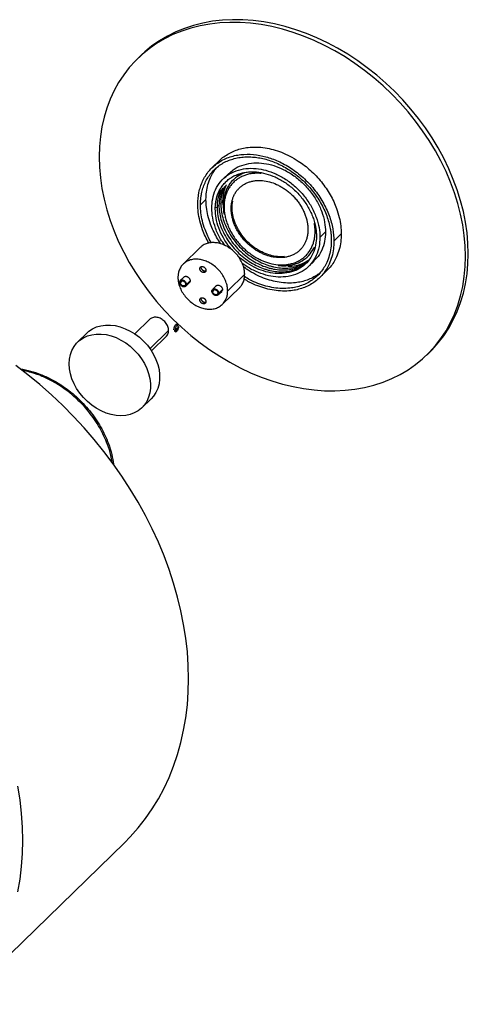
# Paper-space layout '_Trimétrica' of a CAD drawing. Header units: millimetres. Extents: x -3045 to -2510, y -244 to 286.
# Tile 2 of 2: x -2737 to -2510, y -213 to 286. Entities that reach past the tile are written whole.
import ezdxf

# ---------------------------------------------------------------- set-up
doc = ezdxf.new("R2010")
doc.units = ezdxf.units.MM

psp = doc.layouts.new('_Trimétrica')

# ---------------------------------------------------------------- linework, layer by layer
at = {"color": 7, "linetype": 'Continuous', "lineweight": 25}
for p, q in [((-2676.17, 267.74), (-2677.57, 266.37)), ((-2636.09, 214.64), (-2639.83, 210.99)), ((-2631.44, 208), (-2634.24, 205.26)), ((-2645.75, 192.09), (-2642.95, 194.83)), ((-2634.5, 193.69), (-2634.36, 192.2)), ((-2634.21, 191.89), (-2633.79, 191.19)), ((-2630.16, 190.21), (-2629.69, 190.66)), ((-2585.17, 175.63), (-2582.37, 178.36)), ((-2578.09, 173.71), (-2574.36, 177.35)), ((-2645.87, 170.5), (-2654.51, 162.07)), ((-2594.95, 169.71), (-2595.17, 169.51)), ((-2590.94, 160.89), (-2588.13, 163.63)), ((-2654.14, 155.52), (-2655.99, 153.68)), ((-2643.8, 158.51), (-2644.5, 157.82)), ((-2631.95, 148.45), (-2623.32, 156.88)), ((-2585.35, 155.17), (-2581.61, 158.82)), ((-2653.24, 150.86), (-2651.35, 152.66)), ((-2652.86, 151.8), (-2650.97, 153.62)), ((-2637.78, 151.08), (-2639.63, 149.23)), ((-2634.61, 141.68), (-2625.97, 150.11)), ((-2636.88, 146.41), (-2634.99, 148.21)), ((-2636.5, 147.36), (-2634.61, 149.17)), ((-2643.8, 142.65), (-2644.5, 141.97)), ((-2671.38, 134.08), (-2679, 126.65)), ((-2703.3, 127.11), (-2707.97, 122.55)), ((-2670.62, 118.06), (-2663, 125.49)), ((-2657.81, 128.28), (-2658.25, 128.4)), ((-2530.89, 116.09), (-2529.49, 117.46)), ((-2675.41, 89.2), (-2670.75, 93.75)), ((-2768.31, -213.45), (-2684.31, -131.46))]:
    psp.add_line(p, q, dxfattribs=at)
at = {"color": 8, "linetype": 'Continuous', "lineweight": 25}
for p, q in [((-2638.16, 190.83), (-2637.3, 190.96)), ((-2637.23, 191.74), (-2636.37, 191.87)), ((-2636.29, 192.65), (-2635.44, 192.78)), ((-2635.36, 193.56), (-2634.5, 193.69)), ((-2587.62, 178.64), (-2587.18, 178.71)), ((-2655.91, 152.63), (-2654.96, 153.57)), ((-2639.55, 148.19), (-2638.6, 149.12)), ((-2671.36, 119.1), (-2661.89, 128.34))]:
    psp.add_line(p, q, dxfattribs=at)
at = {"color": 7, "linetype": 'Continuous', "lineweight": 25, "flags": 128}
for points in [[(-2509.97, 167.36), (-2510.13, 172.64), (-2510.6, 177.98), (-2511.38, 183.37), (-2512.47, 188.8), (-2513.87, 194.23), (-2515.57, 199.67), (-2517.56, 205.07), (-2519.85, 210.44), (-2522.41, 215.74), (-2525.25, 220.97), (-2528.35, 226.1), (-2531.7, 231.12), (-2535.29, 236.01), (-2539.11, 240.75), (-2543.14, 245.32), (-2547.38, 249.72), (-2551.8, 253.93), (-2556.4, 257.93), (-2561.16, 261.7), (-2566.05, 265.25), (-2571.07, 268.54), (-2576.2, 271.58), (-2581.42, 274.36), (-2586.71, 276.85), (-2592.05, 279.06), (-2597.43, 280.98), (-2602.83, 282.6), (-2608.23, 283.92), (-2613.61, 284.92), (-2618.96, 285.62), (-2624.25, 286), (-2629.47, 286.06), (-2634.59, 285.81), (-2639.62, 285.24), (-2644.51, 284.36), (-2649.27, 283.16), (-2653.86, 281.66), (-2658.29, 279.86), (-2662.53, 277.77), (-2666.56, 275.38), (-2670.38, 272.72), (-2673.97, 269.79), (-2676.17, 267.74)], [(-2511.37, 165.99), (-2511.53, 171.27), (-2512, 176.61), (-2512.78, 182.01), (-2513.87, 187.43), (-2515.27, 192.87), (-2516.97, 198.3), (-2518.96, 203.71), (-2521.25, 209.07), (-2523.81, 214.38), (-2526.65, 219.6), (-2529.75, 224.73), (-2533.1, 229.75), (-2536.69, 234.64), (-2540.51, 239.38), (-2544.54, 243.96), (-2548.78, 248.36), (-2553.2, 252.56), (-2557.8, 256.56), (-2562.56, 260.34), (-2567.45, 263.88), (-2572.47, 267.18), (-2577.6, 270.22), (-2582.82, 272.99), (-2588.11, 275.49), (-2593.45, 277.7), (-2598.83, 279.62), (-2604.23, 281.24), (-2609.63, 282.55), (-2615.01, 283.56), (-2620.36, 284.25), (-2625.65, 284.63), (-2630.87, 284.69), (-2636, 284.44), (-2641.02, 283.87), (-2645.91, 282.99), (-2650.67, 281.8), (-2655.26, 280.3), (-2659.69, 278.5), (-2663.93, 276.4), (-2667.96, 274.02), (-2671.78, 271.35), (-2675.37, 268.42), (-2678.72, 265.22), (-2681.82, 261.78), (-2684.66, 258.09), (-2687.22, 254.18), (-2689.5, 250.06), (-2691.5, 245.73), (-2693.2, 241.22), (-2694.59, 236.55), (-2695.69, 231.72), (-2696.47, 226.75), (-2696.94, 221.66), (-2697.1, 216.47), (-2696.94, 211.2), (-2696.47, 205.85), (-2695.69, 200.46), (-2694.59, 195.04), (-2693.2, 189.6), (-2691.5, 184.17), (-2689.5, 178.76), (-2687.22, 173.39), (-2684.66, 168.09), (-2681.82, 162.86), (-2678.72, 157.73), (-2675.37, 152.71), (-2671.78, 147.83), (-2667.96, 143.09), (-2663.93, 138.51), (-2659.69, 134.11), (-2655.26, 129.91), (-2650.67, 125.91), (-2645.91, 122.13), (-2641.02, 118.59), (-2636, 115.29), (-2630.87, 112.25), (-2625.65, 109.48), (-2620.36, 106.98), (-2615.01, 104.77), (-2609.63, 102.85), (-2604.23, 101.23), (-2598.83, 99.92), (-2593.45, 98.91), (-2588.11, 98.22), (-2582.82, 97.84), (-2577.6, 97.77), (-2572.47, 98.03), (-2567.45, 98.6), (-2562.56, 99.48), (-2557.8, 100.67), (-2553.2, 102.17), (-2548.78, 103.97), (-2544.54, 106.06), (-2540.51, 108.45), (-2536.69, 111.11), (-2533.1, 114.05), (-2529.75, 117.24), (-2526.65, 120.69), (-2523.81, 124.37), (-2521.25, 128.29), (-2518.96, 132.41), (-2516.97, 136.73), (-2515.27, 141.24), (-2513.87, 145.92), (-2512.78, 150.75), (-2512, 155.72), (-2511.53, 160.8), (-2511.37, 165.99)], [(-2529.49, 117.46), (-2528.35, 118.61), (-2525.25, 122.06), (-2522.41, 125.74), (-2519.85, 129.65), (-2517.56, 133.78), (-2515.57, 138.1), (-2513.87, 142.61), (-2512.47, 147.29), (-2511.38, 152.12), (-2510.6, 157.08), (-2510.13, 162.17), (-2509.97, 167.36)], [(-2703.3, 127.11), (-2702.25, 128.03), (-2700.43, 129.24), (-2698.41, 130.17), (-2696.21, 130.81), (-2693.87, 131.13), (-2691.43, 131.14), (-2688.92, 130.84), (-2686.39, 130.22), (-2683.86, 129.31), (-2681.38, 128.11), (-2678.99, 126.64), (-2676.72, 124.93), (-2674.6, 122.99), (-2672.67, 120.87), (-2670.97, 118.59), (-2669.5, 116.18), (-2668.3, 113.69), (-2667.38, 111.15), (-2666.76, 108.59), (-2666.45, 106.07), (-2666.45, 103.61), (-2666.76, 101.25), (-2667.38, 99.04), (-2668.3, 96.99), (-2669.5, 95.15), (-2670.75, 93.75)], [(-2712.3, 111.48), (-2712.14, 113.89), (-2711.68, 116.18), (-2710.91, 118.31), (-2709.85, 120.26), (-2708.51, 121.99), (-2706.92, 123.47), (-2705.1, 124.69), (-2703.07, 125.62), (-2700.88, 126.25), (-2698.54, 126.58), (-2696.1, 126.58), (-2693.59, 126.28), (-2691.05, 125.67), (-2688.53, 124.75), (-2686.05, 123.55), (-2683.66, 122.09), (-2681.38, 120.37), (-2679.27, 118.44), (-2677.34, 116.32), (-2675.63, 114.03), (-2674.17, 111.63), (-2672.97, 109.13), (-2672.05, 106.59), (-2671.43, 104.04), (-2671.12, 101.51), (-2671.12, 99.05), (-2671.43, 96.7), (-2672.05, 94.48), (-2672.97, 92.44), (-2674.17, 90.6), (-2675.63, 88.99), (-2677.34, 87.64), (-2679.27, 86.56), (-2681.38, 85.78), (-2683.66, 85.3), (-2686.05, 85.13), (-2688.53, 85.28), (-2691.05, 85.74), (-2693.59, 86.5), (-2696.1, 87.56), (-2698.54, 88.9), (-2700.88, 90.49), (-2703.07, 92.32), (-2705.1, 94.35), (-2706.92, 96.56), (-2708.51, 98.91), (-2709.85, 101.36), (-2710.91, 103.88), (-2711.68, 106.43), (-2712.14, 108.98), (-2712.3, 111.48)], [(-2651.77, -48.29), (-2651.92, -41.52), (-2652.39, -34.67), (-2653.17, -27.77), (-2654.26, -20.83), (-2655.65, -13.86), (-2657.35, -6.87), (-2659.34, 0.12), (-2661.64, 7.1), (-2664.22, 14.05), (-2667.1, 20.96), (-2670.25, 27.82), (-2673.68, 34.6), (-2677.37, 41.31), (-2681.33, 47.91), (-2685.53, 54.41), (-2689.99, 60.79), (-2694.67, 67.03), (-2699.58, 73.13), (-2704.71, 79.06), (-2710.04, 84.83), (-2715.57, 90.41), (-2721.28, 95.79), (-2727.16, 100.97), (-2733.2, 105.94), (-2739.39, 110.67)], [(-2684.31, -131.46), (-2681.33, -128.43), (-2677.37, -123.97), (-2673.68, -119.27), (-2670.25, -114.35), (-2667.1, -109.21), (-2664.22, -103.86), (-2661.64, -98.31), (-2659.34, -92.58), (-2657.35, -86.68), (-2655.65, -80.61), (-2654.26, -74.4), (-2653.17, -68.04), (-2652.39, -61.57), (-2651.92, -54.98), (-2651.77, -48.29)], [(-2735.77, -130.28), (-2735.93, -123.51), (-2736.4, -116.67), (-2737.17, -109.76), (-2738.26, -102.82)], [(-2738.26, -156.39), (-2737.17, -150.04), (-2736.4, -143.56), (-2735.93, -136.97), (-2735.77, -130.28)]]:
    psp.add_lwpolyline(points, dxfattribs=at)
at = {"color": 7, "linetype": 'Continuous', "lineweight": 25}
for points, knots in [([(-2636.07, 214.61), (-2635.93, 214.77), (-2635.09, 215.67), (-2633.27, 217.03), (-2630.64, 218.64), (-2627.77, 219.89), (-2624.74, 220.78), (-2621.26, 221.37), (-2617.34, 221.53), (-2613.08, 221.14), (-2608.85, 220.23), (-2604.63, 218.84), (-2600.36, 216.91), (-2596.45, 214.63), (-2592.97, 212.14), (-2589.94, 209.61), (-2587.07, 206.8), (-2584.42, 203.76), (-2582.03, 200.55), (-2579.94, 197.2), (-2578.17, 193.78), (-2576.58, 189.97), (-2575.33, 185.84), (-2574.51, 181.48), (-2574.41, 178.71), (-2574.36, 177.35)], [0, 0, 0, 0, 0.0086861, 0.0503878, 0.0920895, 0.1335694, 0.1746127, 0.215018, 0.2675709, 0.3183018, 0.3669252, 0.4155486, 0.4662795, 0.5188324, 0.5592377, 0.600281, 0.6417609, 0.6834626, 0.7251643, 0.7666442, 0.8076875, 0.8480928, 0.9006457, 0.9513766, 1, 1, 1, 1]), ([(-2647.08, 192.45), (-2647.08, 194.42), (-2646.9, 196.42), (-2646.11, 200.34), (-2645.5, 202.27), (-2643.82, 205.93), (-2642.75, 207.66), (-2640.17, 210.78), (-2638.66, 212.17), (-2635.29, 214.52), (-2633.43, 215.48), (-2629.49, 216.9), (-2627.41, 217.38), (-2623.16, 217.85), (-2621, 217.85), (-2616.73, 217.46), (-2614.62, 217.06), (-2610.55, 215.96), (-2608.45, 215.21), (-2604.18, 213.28), (-2602.01, 212.1), (-2597.77, 209.32), (-2595.68, 207.72), (-2591.74, 204.15), (-2589.88, 202.18), (-2586.51, 198), (-2585.01, 195.79), (-2582.43, 191.27), (-2581.36, 188.96), (-2579.68, 184.38), (-2579.07, 182.12), (-2578.28, 177.77), (-2578.09, 175.68), (-2578.09, 173.71)], [0, 0, 0, 0, 0.0625, 0.0625, 0.125, 0.125, 0.1875, 0.1875, 0.25, 0.25, 0.3125, 0.3125, 0.375, 0.375, 0.4375, 0.4375, 0.5, 0.5, 0.5625, 0.5625, 0.625, 0.625, 0.6875, 0.6875, 0.75, 0.75, 0.8125, 0.8125, 0.875, 0.875, 0.9375, 0.9375, 1, 1, 1, 1]), ([(-2645.75, 192.09), (-2645.75, 192.27), (-2645.75, 192.63), (-2645.74, 193.16), (-2645.71, 193.69), (-2645.68, 194.21), (-2645.64, 194.73), (-2645.59, 195.25), (-2645.53, 195.77), (-2645.46, 196.28), (-2645.38, 196.79), (-2645.3, 197.29), (-2645.05, 198.6), (-2644.51, 200.65), (-2643.46, 203.36), (-2642.09, 205.91), (-2640.38, 208.27), (-2638.38, 210.39), (-2636.08, 212.23), (-2633.54, 213.77), (-2630.79, 214.96), (-2627.87, 215.82), (-2624.86, 216.33), (-2621.77, 216.52), (-2618.69, 216.38), (-2615.62, 215.96), (-2612.59, 215.27), (-2609.55, 214.31), (-2606.48, 213.06), (-2603.41, 211.53), (-2600.32, 209.66), (-2597.3, 207.52), (-2594.39, 205.07), (-2591.64, 202.38), (-2589.09, 199.46), (-2586.8, 196.37), (-2584.79, 193.17), (-2583.09, 189.87), (-2581.72, 186.58), (-2580.66, 183.3), (-2580.09, 180.8), (-2579.8, 179.05), (-2579.66, 178.04), (-2579.55, 177.04), (-2579.48, 176.04), (-2579.43, 175.05), (-2579.42, 174.39), (-2579.42, 174.07)], [0, 0, 0, 0, 0.005308, 0.010609, 0.015905, 0.021198, 0.026488, 0.031777, 0.037068, 0.04236, 0.047656, 0.052958, 0.058266, 0.089137, 0.120009, 0.152166, 0.184325, 0.217167, 0.25001, 0.282852, 0.315695, 0.347853, 0.380012, 0.410883, 0.441755, 0.470877, 0.500001, 0.529123, 0.558247, 0.589118, 0.61999, 0.652148, 0.684306, 0.717148, 0.749991, 0.782833, 0.815676, 0.847834, 0.879993, 0.910864, 0.941736, 0.951461, 0.961169, 0.970868, 0.980566, 0.990274, 1, 1, 1, 1]), ([(-2642.95, 194.83), (-2642.91, 196.11), (-2642.81, 198.72), (-2642.02, 202.48), (-2640.82, 205.81), (-2639.27, 208.62), (-2638.18, 210.28), (-2637.48, 211.02), (-2637.45, 211.05)], [0, 0, 0, 0, 0.206575, 0.422103, 0.645371, 0.817031, 0.991402, 1, 1, 1, 1]), ([(-2640, 190.53), (-2640, 192.1), (-2639.86, 193.68), (-2639.23, 196.8), (-2638.75, 198.34), (-2637.41, 201.24), (-2636.56, 202.62), (-2634.51, 205.1), (-2633.31, 206.2), (-2630.64, 208.07), (-2629.16, 208.83), (-2626.02, 209.97), (-2624.37, 210.34), (-2620.99, 210.72), (-2619.27, 210.72), (-2615.88, 210.41), (-2614.2, 210.09), (-2610.97, 209.21), (-2609.3, 208.62), (-2605.9, 207.09), (-2604.18, 206.15), (-2600.81, 203.94), (-2599.15, 202.66), (-2596.02, 199.82), (-2594.54, 198.26), (-2591.86, 194.94), (-2590.66, 193.18), (-2588.61, 189.59), (-2587.76, 187.75), (-2586.43, 184.12), (-2585.94, 182.32), (-2585.31, 178.86), (-2585.17, 177.19), (-2585.17, 175.63)], [0, 0, 0, 0, 0.0625, 0.0625, 0.125, 0.125, 0.1875, 0.1875, 0.25, 0.25, 0.3125, 0.3125, 0.375, 0.375, 0.4375, 0.4375, 0.5, 0.5, 0.5625, 0.5625, 0.625, 0.625, 0.6875, 0.6875, 0.75, 0.75, 0.8125, 0.8125, 0.875, 0.875, 0.9375, 0.9375, 1, 1, 1, 1]), ([(-2631.33, 207.88), (-2630.64, 208.58), (-2628.81, 210.42), (-2624.9, 212.28), (-2620.02, 213.44), (-2614.9, 213.47), (-2609.79, 212.53), (-2604.67, 210.69), (-2599.56, 207.88), (-2594.65, 204.07), (-2590.26, 199.43), (-2586.7, 194.21), (-2584.17, 188.76), (-2582.64, 183.39), (-2582.46, 180.01), (-2582.37, 178.36)], [0, 0, 0, 0, 0.050393, 0.133553, 0.214984, 0.293166, 0.366929, 0.440692, 0.518873, 0.600305, 0.683464, 0.766624, 0.848056, 0.926237, 1, 1, 1, 1]), ([(-2638.24, 190.05), (-2638.23, 190.2), (-2638.23, 190.51), (-2638.22, 190.96), (-2638.2, 191.41), (-2638.17, 191.85), (-2638.13, 192.29), (-2638.08, 192.73), (-2638.03, 193.17), (-2637.96, 193.6), (-2637.89, 194.03), (-2637.69, 195.07), (-2637.28, 196.67), (-2636.46, 198.76), (-2635.4, 200.73), (-2634.08, 202.56), (-2632.53, 204.2), (-2630.76, 205.63), (-2628.79, 206.81), (-2626.66, 207.74), (-2624.41, 208.4), (-2622.08, 208.8), (-2619.69, 208.94), (-2616.55, 208.8), (-2612.59, 208.08), (-2608.63, 206.65), (-2605.49, 205.08), (-2603.1, 203.64), (-2600.77, 201.98), (-2598.51, 200.09), (-2596.39, 198.01), (-2594.42, 195.75), (-2592.64, 193.36), (-2591.09, 190.88), (-2589.77, 188.33), (-2588.71, 185.79), (-2587.9, 183.25), (-2587.45, 181.26), (-2587.21, 179.81), (-2587.09, 178.87), (-2587, 177.95), (-2586.95, 177.02), (-2586.94, 176.41), (-2586.94, 176.11)], [0, 0, 0, 0, 0.005839, 0.01167, 0.017495, 0.023317, 0.029136, 0.034956, 0.040777, 0.046602, 0.052434, 0.058273, 0.089147, 0.120023, 0.152185, 0.184348, 0.217194, 0.250041, 0.282887, 0.315734, 0.347896, 0.380058, 0.410933, 0.441809, 0.500001, 0.558193, 0.589068, 0.619944, 0.652105, 0.684268, 0.717114, 0.749961, 0.782807, 0.815655, 0.847816, 0.879979, 0.910854, 0.94173, 0.953399, 0.965045, 0.976684, 0.98833, 1, 1, 1, 1]), ([(-2623.35, 208.38), (-2625.07, 207.76), (-2626.66, 206.88), (-2629.42, 204.65), (-2630.6, 203.32), (-2632.46, 200.34), (-2633.13, 198.71), (-2634.01, 195.34), (-2634.21, 193.6), (-2634.21, 191.89)], [0, 0, 0, 0, 0.25, 0.25, 0.5, 0.5, 0.75, 0.75, 1, 1, 1, 1]), ([(-2614.9, 208.06), (-2615.05, 208.07), (-2615.34, 208.1), (-2615.78, 208.12), (-2616.22, 208.14), (-2616.65, 208.15), (-2617.08, 208.15), (-2617.51, 208.15), (-2617.94, 208.13), (-2618.36, 208.11), (-2618.78, 208.07), (-2619.79, 207.97), (-2621.34, 207.71), (-2623.37, 207.11), (-2625.28, 206.28), (-2627.06, 205.21), (-2628.65, 203.93), (-2630.05, 202.45), (-2631.24, 200.81), (-2632.19, 199.03), (-2632.92, 197.15), (-2633.33, 195.58), (-2633.55, 194.39), (-2633.65, 193.61), (-2633.73, 192.81), (-2633.78, 192.01), (-2633.78, 191.46), (-2633.79, 191.19)], [0, 0, 0, 0, 0.014012, 0.028004, 0.04198, 0.055945, 0.069905, 0.083866, 0.097831, 0.111808, 0.1258, 0.139814, 0.212605, 0.2854, 0.35974, 0.434084, 0.508424, 0.582768, 0.65556, 0.728355, 0.798233, 0.868116, 0.894528, 0.920886, 0.947228, 0.973587, 1, 1, 1, 1]), ([(-2624.61, 208.16), (-2625.19, 207.92), (-2626.08, 207.56), (-2626.73, 206.9), (-2626.95, 206.67)], [0, 0, 0, 0, 0.655459, 1, 1, 1, 1]), ([(-2634.57, 200.53), (-2635.19, 199.17), (-2635.65, 197.74), (-2636.23, 194.82), (-2636.37, 193.34), (-2636.37, 191.87)], [0, 0, 0, 0, 0.5, 0.5, 1, 1, 1, 1]), ([(-2633.63, 201.44), (-2634.26, 200.08), (-2634.71, 198.65), (-2635.3, 195.73), (-2635.44, 194.25), (-2635.44, 192.78)], [0, 0, 0, 0, 0.5, 0.5, 1, 1, 1, 1]), ([(-2632.7, 202.36), (-2632.76, 202.22), (-2632.88, 201.95), (-2633.05, 201.55), (-2633.21, 201.13), (-2633.36, 200.72), (-2633.5, 200.29), (-2633.64, 199.87), (-2633.76, 199.43), (-2633.87, 198.99), (-2633.98, 198.55), (-2634.1, 197.97), (-2634.23, 197.25), (-2634.35, 196.38), (-2634.44, 195.5), (-2634.49, 194.6), (-2634.5, 194), (-2634.5, 193.69)], [0, 0, 0, 0, 0.051574, 0.10307, 0.154509, 0.205909, 0.25729, 0.308672, 0.360074, 0.411515, 0.463015, 0.514593, 0.611803, 0.708818, 0.805769, 0.902786, 1, 1, 1, 1]), ([(-2630.16, 190.21), (-2630.16, 190.33), (-2630.16, 190.59), (-2630.15, 190.97), (-2630.13, 191.35), (-2630.1, 191.72), (-2630.06, 192.09), (-2630.02, 192.46), (-2629.97, 192.83), (-2629.91, 193.19), (-2629.75, 194), (-2629.43, 195.23), (-2628.81, 196.82), (-2628.01, 198.31), (-2627.01, 199.7), (-2625.83, 200.94), (-2624.49, 202.02), (-2622.99, 202.92), (-2621.38, 203.62), (-2619.67, 204.13), (-2617.9, 204.43), (-2616.09, 204.53), (-2613.71, 204.43), (-2610.7, 203.88), (-2607.7, 202.8), (-2605.32, 201.61), (-2603.51, 200.51), (-2601.74, 199.25), (-2600.03, 197.82), (-2598.41, 196.24), (-2596.92, 194.53), (-2595.57, 192.72), (-2594.4, 190.83), (-2593.4, 188.9), (-2592.59, 186.97), (-2591.97, 185.05), (-2591.63, 183.54), (-2591.45, 182.44), (-2591.36, 181.73), (-2591.29, 181.02), (-2591.25, 180.32), (-2591.25, 179.86), (-2591.25, 179.63)], [0, 0, 0, 0, 0.006487, 0.012965, 0.019436, 0.025903, 0.032369, 0.038836, 0.045307, 0.051785, 0.058273, 0.089147, 0.120023, 0.152185, 0.184348, 0.217193, 0.250041, 0.282886, 0.315734, 0.347895, 0.380058, 0.410933, 0.441809, 0.500001, 0.558193, 0.589068, 0.619944, 0.652105, 0.684268, 0.717114, 0.749961, 0.782807, 0.815655, 0.847816, 0.879979, 0.910853, 0.94173, 0.953399, 0.965045, 0.976684, 0.98833, 1, 1, 1, 1]), ([(-2635.36, 172.31), (-2635.42, 172.39), (-2636.24, 173.5), (-2637.57, 175.75), (-2639.29, 179.02), (-2640.81, 182.69), (-2642.02, 186.66), (-2642.81, 190.85), (-2642.91, 193.52), (-2642.95, 194.83)], [0, 0, 0, 0, 0.011457, 0.160654, 0.30828, 0.453612, 0.642637, 0.825109, 1, 1, 1, 1]), ([(-2635.5, 199.62), (-2636.13, 198.26), (-2636.58, 196.83), (-2637.17, 193.91), (-2637.3, 192.43), (-2637.3, 190.96)], [0, 0, 0, 0, 0.5, 0.5, 1, 1, 1, 1]), ([(-2641.49, 172.71), (-2642.09, 173.82), (-2643.29, 176.04), (-2644.85, 179.83), (-2646.11, 183.96), (-2646.93, 188.32), (-2647.03, 191.1), (-2647.08, 192.45)], [0, 0, 0, 0, 0.1727793, 0.3465802, 0.5726333, 0.7908493, 1, 1, 1, 1]), ([(-2640.28, 172.92), (-2640.3, 172.96), (-2640.99, 174.06), (-2642.07, 176.3), (-2643.62, 179.95), (-2644.82, 183.93), (-2645.61, 188.12), (-2645.71, 190.79), (-2645.75, 192.09)], [0, 0, 0, 0, 0.006158, 0.180958, 0.35304, 0.576858, 0.792917, 1, 1, 1, 1]), ([(-2633.31, 171.51), (-2634.08, 172.59), (-2636.07, 175.34), (-2638.18, 180.14), (-2639.74, 185.5), (-2639.92, 188.89), (-2640, 190.53)], [0, 0, 0, 0, 0.182275, 0.467603, 0.741542, 1, 1, 1, 1]), ([(-2629.28, 168.9), (-2629.77, 169.4), (-2631.66, 171.33), (-2634.16, 175.25), (-2636.56, 180.32), (-2637.98, 185.34), (-2638.15, 188.51), (-2638.24, 190.05)], [0, 0, 0, 0, 0.084862, 0.325286, 0.560713, 0.786744, 1, 1, 1, 1]), ([(-2637.3, 190.96), (-2637.3, 189.86), (-2637.23, 188.71), (-2636.9, 186.33), (-2636.65, 185.11), (-2635.97, 182.6), (-2635.53, 181.32), (-2634.47, 178.77), (-2633.84, 177.48), (-2632.4, 174.96), (-2631.59, 173.72), (-2629.82, 171.33), (-2628.85, 170.17), (-2626.79, 168), (-2625.7, 166.97), (-2623.45, 165.08), (-2622.28, 164.22), (-2619.91, 162.67), (-2618.71, 161.98), (-2616.32, 160.79), (-2615.13, 160.28), (-2613.37, 159.65), (-2612.79, 159.46), (-2611.94, 159.21), (-2611.65, 159.13), (-2611.09, 158.98), (-2610.8, 158.91), (-2609.36, 158.58), (-2608.18, 158.39), (-2605.8, 158.17), (-2604.59, 158.14), (-2602.21, 158.28), (-2601.03, 158.44), (-2598.72, 158.97), (-2597.6, 159.34), (-2595.47, 160.27), (-2594.46, 160.83), (-2593.52, 161.48)], [0, 0, 0, 0, 0.0625, 0.0625, 0.125, 0.125, 0.1875, 0.1875, 0.25, 0.25, 0.3125, 0.3125, 0.375, 0.375, 0.4375, 0.4375, 0.5, 0.5, 0.5625, 0.5625, 0.625, 0.625, 0.65625, 0.65625, 0.671875, 0.671875, 0.6875, 0.6875, 0.75, 0.75, 0.8125, 0.8125, 0.875, 0.875, 0.9375, 0.9375, 1, 1, 1, 1]), ([(-2636.37, 191.87), (-2636.37, 190.77), (-2636.29, 189.62), (-2635.97, 187.25), (-2635.72, 186.02), (-2635.04, 183.51), (-2634.6, 182.23), (-2633.53, 179.68), (-2632.91, 178.4), (-2631.47, 175.87), (-2630.66, 174.63), (-2628.88, 172.24), (-2627.91, 171.09), (-2625.86, 168.91), (-2624.77, 167.88), (-2622.51, 166), (-2621.35, 165.13), (-2618.98, 163.58), (-2617.78, 162.89), (-2615.39, 161.7), (-2614.19, 161.19), (-2612.44, 160.56), (-2611.86, 160.37), (-2611, 160.12), (-2610.72, 160.04), (-2610.15, 159.89), (-2609.87, 159.82), (-2608.42, 159.49), (-2607.24, 159.3), (-2604.86, 159.08), (-2603.66, 159.05), (-2601.28, 159.19), (-2600.09, 159.36), (-2597.79, 159.88), (-2596.67, 160.25), (-2594.54, 161.18), (-2593.52, 161.74), (-2592.58, 162.4)], [0, 0, 0, 0, 0.0625, 0.0625, 0.125, 0.125, 0.1875, 0.1875, 0.25, 0.25, 0.3125, 0.3125, 0.375, 0.375, 0.4375, 0.4375, 0.5, 0.5, 0.5625, 0.5625, 0.625, 0.625, 0.65625, 0.65625, 0.671875, 0.671875, 0.6875, 0.6875, 0.75, 0.75, 0.8125, 0.8125, 0.875, 0.875, 0.9375, 0.9375, 1, 1, 1, 1]), ([(-2635.44, 192.78), (-2635.44, 191.69), (-2635.36, 190.54), (-2635.04, 188.16), (-2634.79, 186.93), (-2634.1, 184.42), (-2633.67, 183.15), (-2632.6, 180.59), (-2631.97, 179.31), (-2630.54, 176.78), (-2629.73, 175.54), (-2627.95, 173.15), (-2626.98, 172), (-2624.92, 169.82), (-2623.84, 168.8), (-2621.58, 166.91), (-2620.41, 166.04), (-2618.04, 164.49), (-2616.84, 163.8), (-2614.45, 162.61), (-2613.26, 162.1), (-2611.51, 161.47), (-2610.93, 161.28), (-2610.07, 161.03), (-2609.79, 160.95), (-2609.22, 160.81), (-2608.93, 160.74), (-2607.49, 160.41), (-2606.31, 160.21), (-2603.93, 159.99), (-2602.73, 159.97), (-2600.34, 160.1), (-2599.16, 160.27), (-2596.86, 160.79), (-2595.74, 161.16), (-2593.6, 162.09), (-2592.59, 162.65), (-2591.65, 163.31)], [0, 0, 0, 0, 0.0625, 0.0625, 0.125, 0.125, 0.1875, 0.1875, 0.25, 0.25, 0.3125, 0.3125, 0.375, 0.375, 0.4375, 0.4375, 0.5, 0.5, 0.5625, 0.5625, 0.625, 0.625, 0.65625, 0.65625, 0.671875, 0.671875, 0.6875, 0.6875, 0.75, 0.75, 0.8125, 0.8125, 0.875, 0.875, 0.9375, 0.9375, 1, 1, 1, 1]), ([(-2634.21, 191.89), (-2634.2, 190.45), (-2634.19, 188.9), (-2633.74, 187.31), (-2633.71, 187.19)], [0, 0, 0, 0, 0.924154, 1, 1, 1, 1]), ([(-2633.79, 191.19), (-2633.79, 191.04), (-2633.78, 190.74), (-2633.77, 190.28), (-2633.75, 189.82), (-2633.71, 189.35), (-2633.67, 188.89), (-2633.62, 188.42), (-2633.56, 187.96), (-2633.48, 187.49), (-2633.3, 186.43), (-2632.92, 184.76), (-2632.19, 182.48), (-2631.24, 180.19), (-2630.05, 177.9), (-2628.65, 175.66), (-2627.06, 173.51), (-2625.28, 171.48), (-2623.37, 169.61), (-2621.34, 167.91), (-2619.24, 166.42), (-2617.09, 165.12), (-2614.27, 163.71), (-2610.7, 162.42), (-2607.14, 161.77), (-2604.32, 161.65), (-2602.16, 161.77), (-2600.07, 162.13), (-2598.04, 162.73), (-2596.12, 163.56), (-2594.35, 164.63), (-2592.75, 165.91), (-2591.36, 167.38), (-2590.17, 169.03), (-2589.22, 170.8), (-2588.48, 172.69), (-2588.08, 174.25), (-2587.86, 175.45), (-2587.75, 176.23), (-2587.68, 177.02), (-2587.63, 177.83), (-2587.62, 178.37), (-2587.62, 178.64)], [0, 0, 0, 0, 0.006487, 0.012965, 0.019436, 0.025903, 0.032369, 0.038836, 0.045307, 0.051785, 0.058273, 0.089147, 0.120023, 0.152185, 0.184348, 0.217193, 0.250041, 0.282887, 0.315734, 0.347895, 0.380058, 0.410933, 0.441809, 0.500001, 0.558193, 0.589068, 0.619944, 0.652105, 0.684268, 0.717114, 0.749961, 0.782807, 0.815655, 0.847816, 0.879979, 0.910853, 0.94173, 0.953399, 0.965045, 0.976684, 0.98833, 1, 1, 1, 1]), ([(-2591.25, 179.63), (-2591.25, 179.5), (-2591.25, 179.25), (-2591.26, 178.87), (-2591.28, 178.49), (-2591.31, 178.11), (-2591.35, 177.74), (-2591.39, 177.37), (-2591.44, 177.01), (-2591.5, 176.65), (-2591.66, 175.84), (-2591.97, 174.61), (-2592.59, 173.02), (-2593.4, 171.53), (-2594.4, 170.14), (-2595.57, 168.89), (-2596.92, 167.81), (-2598.41, 166.91), (-2600.03, 166.21), (-2601.74, 165.71), (-2603.51, 165.41), (-2605.32, 165.3), (-2607.7, 165.41), (-2610.7, 165.95), (-2613.71, 167.04), (-2616.09, 168.23), (-2617.9, 169.32), (-2619.67, 170.58), (-2621.38, 172.02), (-2622.99, 173.59), (-2624.49, 175.31), (-2625.83, 177.12), (-2627.01, 179), (-2628.01, 180.93), (-2628.81, 182.86), (-2629.43, 184.79), (-2629.78, 186.3), (-2629.96, 187.4), (-2630.05, 188.11), (-2630.11, 188.81), (-2630.15, 189.51), (-2630.16, 189.98), (-2630.16, 190.21)], [0, 0, 0, 0, 0.006487, 0.012965, 0.019436, 0.025903, 0.032369, 0.038836, 0.045307, 0.051785, 0.058273, 0.089147, 0.120023, 0.152185, 0.184348, 0.217193, 0.250041, 0.282886, 0.315734, 0.347895, 0.380058, 0.410933, 0.441809, 0.500001, 0.558193, 0.589068, 0.619944, 0.652105, 0.684268, 0.717114, 0.749961, 0.782807, 0.815655, 0.847816, 0.879979, 0.910853, 0.94173, 0.953399, 0.965045, 0.976684, 0.98833, 1, 1, 1, 1]), ([(-2610.24, 166.52), (-2611.38, 166.83), (-2612.57, 167.25), (-2614.98, 168.34), (-2616.2, 169), (-2618.6, 170.57), (-2619.77, 171.48), (-2622, 173.49), (-2623.05, 174.6), (-2624.95, 176.96), (-2625.8, 178.2), (-2627.25, 180.76), (-2627.85, 182.06), (-2628.8, 184.64), (-2629.15, 185.91), (-2629.59, 188.37), (-2629.69, 189.55), (-2629.69, 190.66)], [0, 0, 0, 0, 0.125, 0.125, 0.25, 0.25, 0.375, 0.375, 0.5, 0.5, 0.625, 0.625, 0.75, 0.75, 0.875, 0.875, 1, 1, 1, 1]), ([(-2587.62, 178.64), (-2587.62, 178.8), (-2587.62, 179.1), (-2587.64, 179.56), (-2587.66, 180.02), (-2587.7, 180.48), (-2587.74, 180.95), (-2587.79, 181.41), (-2587.85, 181.88), (-2587.92, 182.35), (-2587.98, 182.66), (-2588.01, 182.82)], [0, 0, 0, 0, 0.1113235, 0.2224865, 0.3335351, 0.4445151, 0.5554726, 0.6664539, 0.7775049, 0.8886716, 1, 1, 1, 1]), ([(-2586.94, 176.11), (-2587.02, 174.62), (-2587.19, 171.54), (-2588.62, 167.29), (-2590.99, 163.48), (-2594.32, 160.41), (-2598.42, 158.3), (-2603.02, 157.24), (-2607.8, 157.21), (-2612.58, 158.09), (-2617.38, 159.8), (-2622.11, 162.48), (-2625.41, 164.78), (-2626.85, 166.33), (-2626.97, 166.46)], [0, 0, 0, 0, 0.084445, 0.173949, 0.267173, 0.362376, 0.457578, 0.550803, 0.640306, 0.724751, 0.809197, 0.8987, 0.991924, 1, 1, 1, 1]), ([(-2585.17, 175.63), (-2585.26, 174.03), (-2585.44, 170.74), (-2586.97, 166.21), (-2589.5, 162.13), (-2593.06, 158.85), (-2597.45, 156.59), (-2602.36, 155.46), (-2607.47, 155.43), (-2612.59, 156.35), (-2617.69, 158.23), (-2621.82, 160.36), (-2624.04, 162.15), (-2624.7, 162.68)], [0, 0, 0, 0, 0.090109, 0.185616, 0.285094, 0.386682, 0.48827, 0.587748, 0.683255, 0.773364, 0.863473, 0.95898, 1, 1, 1, 1]), ([(-2582.37, 178.36), (-2582.46, 176.76), (-2582.63, 173.47), (-2584.2, 168.97), (-2586.07, 165.61), (-2587.76, 164.16), (-2588.24, 163.74)], [0, 0, 0, 0, 0.277156, 0.570913, 0.876883, 1, 1, 1, 1]), ([(-2574.36, 177.35), (-2574.41, 176.02), (-2574.51, 173.3), (-2575.33, 169.38), (-2576.58, 165.93), (-2578.18, 162.99), (-2579.8, 160.69), (-2581.07, 159.41), (-2581.64, 158.84)], [0, 0, 0, 0, 0.182692, 0.373303, 0.570759, 0.722573, 0.876784, 1, 1, 1, 1]), ([(-2623.32, 156.88), (-2623.36, 157.63), (-2623.45, 159.19), (-2624.15, 161.66), (-2625.31, 164.16), (-2626.95, 166.56), (-2628.96, 168.7), (-2631.22, 170.44), (-2633.57, 171.74), (-2635.92, 172.59), (-2638.27, 173.02), (-2640.63, 173), (-2642.87, 172.47), (-2644.67, 171.62), (-2645.51, 170.77), (-2645.83, 170.45)], [0, 0, 0, 0, 0.073763, 0.151944, 0.233376, 0.316536, 0.399695, 0.481127, 0.559308, 0.633071, 0.706834, 0.785016, 0.866447, 0.949607, 1, 1, 1, 1]), ([(-2578.09, 173.71), (-2578.14, 172.37), (-2578.24, 169.65), (-2579.07, 165.74), (-2580.32, 162.29), (-2581.9, 159.35), (-2583.67, 156.89), (-2585.77, 154.68), (-2588.15, 152.76), (-2590.8, 151.16), (-2593.67, 149.92), (-2596.7, 149.03), (-2600.18, 148.44), (-2604.1, 148.28), (-2608.37, 148.67), (-2612.59, 149.57), (-2616.8, 150.98), (-2620.52, 152.59), (-2622.75, 153.95), (-2623.61, 154.47)], [0, 0, 0, 0, 0.063609, 0.129975, 0.198724, 0.251582, 0.305274, 0.359538, 0.414092, 0.468646, 0.522909, 0.576602, 0.62946, 0.698209, 0.764575, 0.828184, 0.891792, 0.958158, 1, 1, 1, 1]), ([(-2579.42, 174.07), (-2579.47, 172.79), (-2579.56, 170.17), (-2580.35, 166.41), (-2581.56, 163.09), (-2583.08, 160.26), (-2584.79, 157.89), (-2586.8, 155.77), (-2589.09, 153.93), (-2591.64, 152.39), (-2594.4, 151.19), (-2597.31, 150.34), (-2600.66, 149.77), (-2604.42, 149.62), (-2608.53, 149.99), (-2612.59, 150.86), (-2616.64, 152.21), (-2620.3, 153.81), (-2622.52, 155.16), (-2623.43, 155.72)], [0, 0, 0, 0, 0.063346, 0.129438, 0.197903, 0.250542, 0.304013, 0.358053, 0.412381, 0.466709, 0.520749, 0.57422, 0.626859, 0.695324, 0.761416, 0.824762, 0.888108, 0.9542, 1, 1, 1, 1]), ([(-2606.4, 161.44), (-2606.23, 161.41), (-2604.51, 161.08), (-2601.3, 161.28), (-2597, 162.2), (-2593.18, 164.2), (-2590.01, 167.03), (-2588.63, 169.53), (-2587.95, 170.77)], [0, 0, 0, 0, 0.02137, 0.209189, 0.404816, 0.604594, 0.804373, 1, 1, 1, 1]), ([(-2603.08, 165.89), (-2604.27, 165.76), (-2605.49, 165.76), (-2607.9, 165.98), (-2609.09, 166.2), (-2610.24, 166.52)], [0, 0, 0, 0, 0.5, 0.5, 1, 1, 1, 1]), ([(-2631.95, 148.45), (-2631.96, 148.56), (-2631.96, 148.77), (-2631.97, 149.09), (-2631.99, 149.42), (-2632.02, 149.74), (-2632.06, 150.07), (-2632.11, 150.4), (-2632.21, 151.03), (-2632.43, 151.96), (-2632.83, 153.21), (-2633.35, 154.46), (-2634.21, 156.13), (-2635.58, 158.14), (-2637.6, 160.27), (-2639.86, 162.02), (-2642.21, 163.31), (-2644.56, 164.16), (-2646.91, 164.59), (-2649.26, 164.57), (-2651.52, 164.05), (-2653.53, 163.01), (-2654.9, 161.75), (-2655.77, 160.55), (-2656.29, 159.58), (-2656.69, 158.55), (-2656.92, 157.67), (-2657.05, 156.94), (-2657.11, 156.4), (-2657.15, 155.86), (-2657.16, 155.49), (-2657.16, 155.3)], [0, 0, 0, 0, 0.008344, 0.016674, 0.024995, 0.033314, 0.041636, 0.049966, 0.058311, 0.089205, 0.120102, 0.152285, 0.18447, 0.250119, 0.315767, 0.380052, 0.441771, 0.500002, 0.558232, 0.619951, 0.684236, 0.749885, 0.815534, 0.847716, 0.879901, 0.910795, 0.941693, 0.956284, 0.970846, 0.985407, 1, 1, 1, 1]), ([(-2644.5, 157.82), (-2644.54, 157.83), (-2644.62, 157.86), (-2644.74, 157.9), (-2644.85, 157.95), (-2644.96, 158.01), (-2645.14, 158.12), (-2645.36, 158.29), (-2645.6, 158.55), (-2645.81, 158.85), (-2645.95, 159.15), (-2646.03, 159.46), (-2646.06, 159.75), (-2646.03, 160.02), (-2645.95, 160.28), (-2645.81, 160.51), (-2645.6, 160.69), (-2645.36, 160.82), (-2645.11, 160.87), (-2644.89, 160.88), (-2644.7, 160.87), (-2644.57, 160.84), (-2644.5, 160.82)], [0, 0, 0, 0, 0.024159, 0.048114, 0.072, 0.095958, 0.120124, 0.185094, 0.250087, 0.315057, 0.380051, 0.440026, 0.500025, 0.560001, 0.619999, 0.68497, 0.749963, 0.814932, 0.879926, 0.920052, 0.959863, 1, 1, 1, 1]), ([(-2643.8, 158.51), (-2644, 158.58), (-2644.3, 158.69), (-2644.66, 158.98), (-2644.9, 159.24), (-2645.11, 159.53), (-2645.29, 159.93), (-2645.39, 160.4), (-2645.31, 160.7), (-2645.27, 160.83)], [0, 0, 0, 0, 0.202304, 0.311207, 0.422422, 0.533636, 0.64254, 0.844844, 1, 1, 1, 1]), ([(-2644.5, 160.82), (-2644.46, 160.81), (-2644.39, 160.79), (-2644.27, 160.74), (-2644.16, 160.69), (-2644.04, 160.63), (-2643.87, 160.53), (-2643.65, 160.35), (-2643.4, 160.09), (-2643.2, 159.8), (-2643.06, 159.49), (-2642.97, 159.19), (-2642.95, 158.9), (-2642.97, 158.62), (-2643.06, 158.37), (-2643.2, 158.14), (-2643.4, 157.96), (-2643.65, 157.83), (-2643.89, 157.77), (-2644.12, 157.76), (-2644.31, 157.78), (-2644.44, 157.81), (-2644.5, 157.82)], [0, 0, 0, 0, 0.024159, 0.048114, 0.072, 0.095958, 0.120124, 0.185094, 0.250087, 0.315057, 0.380051, 0.440026, 0.500025, 0.560001, 0.619999, 0.68497, 0.749963, 0.814932, 0.879926, 0.920052, 0.959863, 1, 1, 1, 1]), ([(-2584.93, 157.84), (-2585.39, 157.45), (-2586.6, 156.44), (-2588.85, 155.13), (-2591.59, 153.92), (-2594.51, 153.07), (-2597.86, 152.5), (-2601.62, 152.35), (-2605.73, 152.73), (-2609.79, 153.59), (-2613.85, 154.93), (-2617.95, 156.8), (-2621.35, 158.73), (-2623.29, 160.16), (-2623.93, 160.63)], [0, 0, 0, 0, 0.049226, 0.129431, 0.209209, 0.288148, 0.365859, 0.466934, 0.564505, 0.658022, 0.75154, 0.849111, 0.950186, 1, 1, 1, 1]), ([(-2601.36, 161.03), (-2600.7, 161.02), (-2598.38, 160.98), (-2594.67, 161.94), (-2592.04, 163.45), (-2590.72, 164.22)], [0, 0, 0, 0, 0.162114, 0.576658, 1, 1, 1, 1]), ([(-2657.16, 155.3), (-2657.16, 155.19), (-2657.16, 154.98), (-2657.14, 154.66), (-2657.12, 154.33), (-2657.09, 154.01), (-2657.05, 153.68), (-2657.01, 153.35), (-2656.9, 152.72), (-2656.69, 151.79), (-2656.29, 150.55), (-2655.77, 149.29), (-2654.9, 147.62), (-2653.53, 145.62), (-2651.52, 143.48), (-2649.26, 141.73), (-2646.91, 140.44), (-2644.56, 139.59), (-2642.21, 139.16), (-2639.86, 139.18), (-2637.6, 139.7), (-2635.58, 140.74), (-2634.21, 142), (-2633.35, 143.2), (-2632.83, 144.17), (-2632.43, 145.2), (-2632.19, 146.09), (-2632.07, 146.81), (-2632, 147.35), (-2631.96, 147.89), (-2631.96, 148.27), (-2631.95, 148.45)], [0, 0, 0, 0, 0.008344, 0.016674, 0.024995, 0.033314, 0.041636, 0.049966, 0.058311, 0.089205, 0.120102, 0.152285, 0.18447, 0.250119, 0.315767, 0.380052, 0.441771, 0.500002, 0.558232, 0.619951, 0.684236, 0.749885, 0.815534, 0.847716, 0.879901, 0.910795, 0.941693, 0.956284, 0.970846, 0.985407, 1, 1, 1, 1]), ([(-2654.14, 155.51), (-2654.09, 155.56), (-2653.97, 155.68), (-2653.71, 155.81), (-2653.3, 155.9), (-2652.74, 155.86), (-2652.17, 155.6), (-2651.76, 155.28), (-2651.48, 154.98), (-2651.25, 154.64), (-2651.03, 154.18), (-2650.99, 153.84), (-2650.97, 153.62)], [0, 0, 0, 0, 0.053831, 0.136866, 0.218176, 0.369221, 0.520265, 0.601575, 0.68461, 0.767646, 0.848956, 1, 1, 1, 1]), ([(-2643.04, 158.5), (-2643.1, 158.48), (-2643.34, 158.42), (-2643.61, 158.47), (-2643.8, 158.51)], [0, 0, 0, 0, 0.274281, 1, 1, 1, 1]), ([(-2626.02, 150.16), (-2625.8, 150.35), (-2625.02, 151.02), (-2624.16, 152.56), (-2623.44, 154.63), (-2623.36, 156.14), (-2623.32, 156.88)], [0, 0, 0, 0, 0.123117, 0.429087, 0.722844, 1, 1, 1, 1]), ([(-2656.35, 152.75), (-2656.35, 152.95), (-2656.31, 153.15), (-2656.14, 153.52), (-2656.01, 153.69), (-2655.67, 153.93), (-2655.46, 154), (-2655.03, 154.05), (-2654.81, 154.02), (-2654.4, 153.91), (-2654.18, 153.81), (-2653.75, 153.53), (-2653.54, 153.35), (-2653.2, 152.93), (-2653.07, 152.69), (-2652.9, 152.23), (-2652.86, 152), (-2652.86, 151.8)], [0, 0, 0, 0, 0.125, 0.125, 0.25, 0.25, 0.375, 0.375, 0.5, 0.5, 0.625, 0.625, 0.75, 0.75, 0.875, 0.875, 1, 1, 1, 1]), ([(-2652.86, 151.8), (-2652.86, 151.61), (-2652.9, 151.4), (-2653.07, 151.03), (-2653.2, 150.87), (-2653.54, 150.63), (-2653.75, 150.56), (-2654.18, 150.51), (-2654.4, 150.53), (-2654.81, 150.64), (-2655.03, 150.74), (-2655.46, 151.02), (-2655.67, 151.21), (-2656.01, 151.63), (-2656.14, 151.87), (-2656.31, 152.33), (-2656.35, 152.55), (-2656.35, 152.75)], [0, 0, 0, 0, 0.125, 0.125, 0.25, 0.25, 0.375, 0.375, 0.5, 0.5, 0.625, 0.625, 0.75, 0.75, 0.875, 0.875, 1, 1, 1, 1]), ([(-2655.91, 152.63), (-2655.91, 152.66), (-2655.91, 152.73), (-2655.89, 152.82), (-2655.88, 152.91), (-2655.85, 152.99), (-2655.8, 153.12), (-2655.7, 153.27), (-2655.53, 153.43), (-2655.33, 153.54), (-2655.02, 153.61), (-2654.6, 153.57), (-2654.19, 153.38), (-2653.88, 153.15), (-2653.68, 152.92), (-2653.51, 152.68), (-2653.4, 152.45), (-2653.34, 152.25), (-2653.31, 152.08), (-2653.3, 151.98), (-2653.3, 151.92)], [0, 0, 0, 0, 0.024185, 0.048165, 0.072077, 0.096061, 0.120254, 0.185293, 0.250359, 0.315396, 0.380463, 0.500025, 0.619587, 0.684626, 0.749691, 0.814729, 0.879796, 0.919964, 0.959818, 1, 1, 1, 1]), ([(-2653.3, 151.92), (-2653.3, 151.89), (-2653.3, 151.83), (-2653.32, 151.74), (-2653.33, 151.65), (-2653.36, 151.56), (-2653.41, 151.44), (-2653.51, 151.28), (-2653.68, 151.13), (-2653.88, 151.02), (-2654.19, 150.95), (-2654.6, 150.98), (-2655.02, 151.18), (-2655.33, 151.41), (-2655.53, 151.63), (-2655.7, 151.88), (-2655.81, 152.11), (-2655.87, 152.31), (-2655.9, 152.47), (-2655.91, 152.58), (-2655.91, 152.63)], [0, 0, 0, 0, 0.024185, 0.048165, 0.072077, 0.096061, 0.120254, 0.185293, 0.250359, 0.315396, 0.380463, 0.500025, 0.619587, 0.684626, 0.749691, 0.814729, 0.879796, 0.919964, 0.959818, 1, 1, 1, 1]), ([(-2650.97, 153.62), (-2650.99, 153.41), (-2651.03, 153.09), (-2651.21, 152.79), (-2651.32, 152.7), (-2651.36, 152.67)], [0, 0, 0, 0, 0.56237, 0.865103, 1, 1, 1, 1]), ([(-2637.78, 151.07), (-2637.73, 151.12), (-2637.61, 151.24), (-2637.35, 151.36), (-2636.94, 151.46), (-2636.38, 151.41), (-2635.81, 151.15), (-2635.4, 150.83), (-2635.12, 150.53), (-2634.89, 150.19), (-2634.67, 149.74), (-2634.63, 149.39), (-2634.61, 149.17)], [0, 0, 0, 0, 0.053831, 0.136866, 0.218176, 0.369221, 0.520265, 0.601575, 0.68461, 0.767646, 0.848956, 1, 1, 1, 1]), ([(-2644.5, 141.97), (-2644.54, 141.98), (-2644.62, 142), (-2644.74, 142.04), (-2644.85, 142.1), (-2644.96, 142.16), (-2645.14, 142.26), (-2645.36, 142.43), (-2645.6, 142.7), (-2645.81, 142.99), (-2645.95, 143.29), (-2646.03, 143.6), (-2646.06, 143.89), (-2646.03, 144.16), (-2645.95, 144.42), (-2645.81, 144.65), (-2645.6, 144.83), (-2645.36, 144.96), (-2645.11, 145.02), (-2644.89, 145.03), (-2644.7, 145.01), (-2644.57, 144.98), (-2644.5, 144.97)], [0, 0, 0, 0, 0.024159, 0.048114, 0.072, 0.095958, 0.120124, 0.185094, 0.250087, 0.315057, 0.380051, 0.440026, 0.500025, 0.560001, 0.619999, 0.68497, 0.749963, 0.814932, 0.879926, 0.920052, 0.959863, 1, 1, 1, 1]), ([(-2643.8, 142.65), (-2644, 142.72), (-2644.3, 142.83), (-2644.66, 143.12), (-2644.9, 143.38), (-2645.11, 143.67), (-2645.29, 144.07), (-2645.39, 144.54), (-2645.31, 144.84), (-2645.27, 144.97)], [0, 0, 0, 0, 0.202304, 0.311207, 0.422422, 0.533636, 0.64254, 0.844844, 1, 1, 1, 1]), ([(-2644.5, 144.97), (-2644.46, 144.95), (-2644.39, 144.93), (-2644.27, 144.89), (-2644.16, 144.83), (-2644.04, 144.77), (-2643.87, 144.67), (-2643.65, 144.5), (-2643.4, 144.23), (-2643.2, 143.94), (-2643.06, 143.64), (-2642.97, 143.33), (-2642.95, 143.04), (-2642.97, 142.77), (-2643.06, 142.51), (-2643.2, 142.28), (-2643.4, 142.1), (-2643.65, 141.97), (-2643.89, 141.91), (-2644.12, 141.9), (-2644.31, 141.92), (-2644.44, 141.95), (-2644.5, 141.97)], [0, 0, 0, 0, 0.024159, 0.048114, 0.072, 0.095958, 0.120124, 0.185094, 0.250087, 0.315057, 0.380051, 0.440026, 0.500025, 0.560001, 0.619999, 0.68497, 0.749963, 0.814932, 0.879926, 0.920052, 0.959863, 1, 1, 1, 1]), ([(-2639.99, 148.3), (-2639.99, 148.5), (-2639.95, 148.71), (-2639.78, 149.08), (-2639.65, 149.24), (-2639.31, 149.48), (-2639.1, 149.55), (-2638.67, 149.6), (-2638.45, 149.58), (-2638.04, 149.46), (-2637.82, 149.37), (-2637.39, 149.09), (-2637.18, 148.9), (-2636.84, 148.48), (-2636.71, 148.24), (-2636.54, 147.78), (-2636.5, 147.56), (-2636.5, 147.36)], [0, 0, 0, 0, 0.125, 0.125, 0.25, 0.25, 0.375, 0.375, 0.5, 0.5, 0.625, 0.625, 0.75, 0.75, 0.875, 0.875, 1, 1, 1, 1]), ([(-2636.5, 147.36), (-2636.5, 147.16), (-2636.54, 146.95), (-2636.71, 146.58), (-2636.84, 146.42), (-2637.18, 146.18), (-2637.39, 146.11), (-2637.82, 146.06), (-2638.04, 146.09), (-2638.45, 146.2), (-2638.67, 146.29), (-2639.1, 146.58), (-2639.31, 146.76), (-2639.65, 147.18), (-2639.78, 147.42), (-2639.95, 147.88), (-2639.99, 148.11), (-2639.99, 148.3)], [0, 0, 0, 0, 0.125, 0.125, 0.25, 0.25, 0.375, 0.375, 0.5, 0.5, 0.625, 0.625, 0.75, 0.75, 0.875, 0.875, 1, 1, 1, 1]), ([(-2639.55, 148.19), (-2639.55, 148.22), (-2639.54, 148.28), (-2639.53, 148.37), (-2639.51, 148.46), (-2639.49, 148.54), (-2639.44, 148.67), (-2639.34, 148.83), (-2639.17, 148.98), (-2638.96, 149.09), (-2638.66, 149.16), (-2638.24, 149.12), (-2637.83, 148.93), (-2637.52, 148.7), (-2637.32, 148.48), (-2637.15, 148.23), (-2637.04, 148), (-2636.98, 147.8), (-2636.95, 147.64), (-2636.94, 147.53), (-2636.94, 147.48)], [0, 0, 0, 0, 0.024185, 0.048165, 0.072077, 0.096061, 0.120254, 0.185293, 0.250359, 0.315396, 0.380463, 0.500025, 0.619587, 0.684626, 0.749691, 0.814729, 0.879796, 0.919964, 0.959818, 1, 1, 1, 1]), ([(-2636.94, 147.48), (-2636.94, 147.44), (-2636.94, 147.38), (-2636.95, 147.29), (-2636.97, 147.2), (-2637, 147.12), (-2637.05, 146.99), (-2637.15, 146.83), (-2637.32, 146.68), (-2637.52, 146.57), (-2637.83, 146.5), (-2638.24, 146.54), (-2638.66, 146.73), (-2638.96, 146.96), (-2639.17, 147.18), (-2639.34, 147.43), (-2639.45, 147.66), (-2639.51, 147.86), (-2639.54, 148.02), (-2639.54, 148.13), (-2639.55, 148.19)], [0, 0, 0, 0, 0.024185, 0.048165, 0.072077, 0.096061, 0.120254, 0.185293, 0.250359, 0.315396, 0.380463, 0.500025, 0.619587, 0.684626, 0.749691, 0.814729, 0.879796, 0.919964, 0.959818, 1, 1, 1, 1]), ([(-2634.61, 149.17), (-2634.63, 148.96), (-2634.67, 148.65), (-2634.85, 148.35), (-2634.96, 148.25), (-2635, 148.22)], [0, 0, 0, 0, 0.56237, 0.865103, 1, 1, 1, 1]), ([(-2643.04, 142.64), (-2643.1, 142.63), (-2643.34, 142.56), (-2643.61, 142.61), (-2643.8, 142.65)], [0, 0, 0, 0, 0.274281, 1, 1, 1, 1]), ([(-2661.89, 128.34), (-2661.96, 129.01), (-2662.07, 130.03), (-2662.73, 131.41), (-2663.41, 132.42), (-2664.26, 133.32), (-2665.5, 134.27), (-2667.19, 135.05), (-2668.89, 135.2), (-2670.12, 134.9), (-2670.88, 134.55), (-2671.23, 134.19), (-2671.36, 134.05)], [0, 0, 0, 0, 0.151577, 0.233173, 0.316502, 0.39983, 0.481426, 0.633003, 0.78458, 0.866177, 0.949505, 1, 1, 1, 1]), ([(-2659.18, 128.77), (-2659.17, 128.99), (-2659.15, 129.35), (-2659.04, 129.86), (-2658.92, 130.25), (-2658.77, 130.61), (-2658.55, 131.03), (-2658.25, 131.43), (-2657.96, 131.62), (-2657.74, 131.63), (-2657.59, 131.55), (-2657.47, 131.39), (-2657.39, 131.23), (-2657.38, 131.09), (-2657.37, 131.05)], [0, 0, 0, 0, 0.132382, 0.204405, 0.276434, 0.34848, 0.420534, 0.553035, 0.685299, 0.757297, 0.829303, 0.901373, 0.973449, 1, 1, 1, 1]), ([(-2657.81, 130.85), (-2657.89, 130.77), (-2657.98, 130.66), (-2658.15, 130.36), (-2658.24, 130.19), (-2658.37, 129.8), (-2658.43, 129.6), (-2658.49, 129.21), (-2658.51, 129.04), (-2658.51, 128.73), (-2658.49, 128.58), (-2658.43, 128.33), (-2658.37, 128.23), (-2658.24, 128.12), (-2658.15, 128.1), (-2657.98, 128.14), (-2657.89, 128.2), (-2657.81, 128.28)], [0, 0, 0, 0, 0.125, 0.125, 0.25, 0.25, 0.375, 0.375, 0.5, 0.5, 0.625, 0.625, 0.75, 0.75, 0.875, 0.875, 1, 1, 1, 1]), ([(-2657.81, 128.28), (-2657.73, 128.36), (-2657.64, 128.48), (-2657.47, 128.77), (-2657.38, 128.95), (-2657.25, 129.33), (-2657.19, 129.54), (-2657.12, 129.92), (-2657.11, 130.1), (-2657.11, 130.4), (-2657.12, 130.55), (-2657.19, 130.8), (-2657.25, 130.9), (-2657.38, 131.02), (-2657.47, 131.04), (-2657.64, 130.99), (-2657.73, 130.93), (-2657.81, 130.85)], [0, 0, 0, 0, 0.125, 0.125, 0.25, 0.25, 0.375, 0.375, 0.5, 0.5, 0.625, 0.625, 0.75, 0.75, 0.875, 0.875, 1, 1, 1, 1]), ([(-2656.88, 130.48), (-2656.88, 130.28), (-2656.9, 130.04), (-2656.99, 129.53), (-2657.06, 129.26), (-2657.24, 128.75), (-2657.35, 128.51), (-2657.58, 128.12), (-2657.7, 127.96), (-2657.81, 127.86)], [0, 0, 0, 0, 0.25, 0.25, 0.5, 0.5, 0.75, 0.75, 1, 1, 1, 1]), ([(-2663.02, 125.51), (-2662.93, 125.59), (-2662.61, 125.87), (-2662.08, 126.76), (-2661.96, 127.72), (-2661.89, 128.34)], [0, 0, 0, 0, 0.123429, 0.430176, 1, 1, 1, 1]), ([(-2658.52, 127.78), (-2658.55, 127.81), (-2658.61, 127.88), (-2658.71, 128.14), (-2658.73, 128.45), (-2658.74, 128.65)], [0, 0, 0, 0, 0.159229, 0.453396, 1, 1, 1, 1]), ([(-2658.09, 127.68), (-2658.11, 127.66), (-2658.19, 127.61), (-2658.32, 127.62), (-2658.42, 127.68), (-2658.47, 127.71)], [0, 0, 0, 0, 0.144634, 0.567844, 1, 1, 1, 1]), ([(-2658.25, 128.4), (-2658.23, 128.42), (-2658.2, 128.46), (-2658.15, 128.52), (-2658.09, 128.59), (-2658.04, 128.66), (-2657.97, 128.79), (-2657.86, 128.98), (-2657.77, 129.21), (-2657.71, 129.41), (-2657.68, 129.5), (-2657.67, 129.55)], [0, 0, 0, 0, 0.076661, 0.152671, 0.228467, 0.30449, 0.381176, 0.587333, 0.793575, 0.897323, 1, 1, 1, 1]), ([(-2737.21, 108.89), (-2737.14, 108.88), (-2735.39, 108.73), (-2731.88, 107.83), (-2726.7, 106.18), (-2721.44, 103.79), (-2716.63, 100.98), (-2712.34, 97.92), (-2708.61, 94.8), (-2705.08, 91.34), (-2701.82, 87.61), (-2698.88, 83.65), (-2696.3, 79.53), (-2694.12, 75.32), (-2692.18, 70.64), (-2690.63, 65.69), (-2690.08, 62.2), (-2689.82, 60.56)], [0, 0, 0, 0, 0.003227, 0.080272, 0.157318, 0.237703, 0.320975, 0.384998, 0.450033, 0.515759, 0.581837, 0.647915, 0.713641, 0.778675, 0.842699, 0.925971, 1, 1, 1, 1]), ([(-2690.54, 61.49), (-2690.73, 62.67), (-2691.22, 65.69), (-2692.66, 70.18), (-2694.59, 74.87), (-2696.77, 79.08), (-2699.35, 83.19), (-2702.29, 87.15), (-2705.55, 90.89), (-2709.07, 94.34), (-2712.81, 97.47), (-2717.09, 100.52), (-2721.91, 103.34), (-2727.16, 105.7), (-2731.94, 107.33), (-2734.93, 107.9), (-2736.21, 108.15)], [0, 0, 0, 0, 0.055653, 0.142659, 0.209553, 0.277504, 0.346177, 0.415218, 0.484259, 0.552932, 0.620883, 0.687777, 0.774783, 0.858772, 0.939272, 1, 1, 1, 1])]:
    psp.add_open_spline(points, degree=3, knots=knots, dxfattribs=at)
psp.add_open_spline([(-2629.69, 190.66), (-2629.69, 191.77), (-2629.59, 192.9), (-2629.37, 194)], degree=3, dxfattribs=at)

doc.saveas('drawing.dxf')
